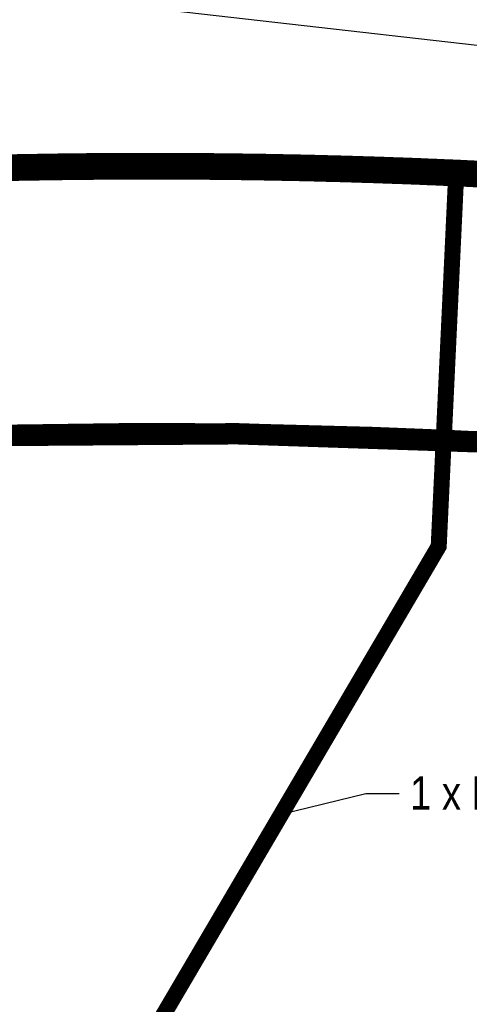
# Model space of a CAD drawing. Header units: metres. Extents: x 32339189 to 32339744, y 5702369 to 5702760.
# Tile 6 of 48: x 32339247 to 32339255, y 5702620 to 5702638. Entities that reach past the tile are written whole.
import ezdxf
from ezdxf import colors
from ezdxf.entities.mleader import LeaderData, LeaderLine
from ezdxf.math import Vec2, Vec3

# ---------------------------------------------------------------- set-up
doc = ezdxf.new("R2010")
doc.units = ezdxf.units.M
doc.header["$MEASUREMENT"] = 0
doc.linetypes.add('DASHED2', pattern=[0.375, 0.25, -0.125])
doc.layers.add('LRS-Kabel', color=5, linetype='Continuous')
doc.layers.add('LRS_BM', color=7, linetype='Continuous')
doc.layers.add('LRS-Trasse und Kabelzugschächte', color=252, linetype='Continuous', lineweight=25)
doc.styles.add('lrs-1_0250', font='ARIALN.TTF', dxfattribs={"height": 0.625})
doc.dimstyles.new('lrs_1_0250', dxfattribs={"dimtxt": 0.625, "dimasz": 0.3125, "dimexe": 0.3125, "dimexo": 0.625, "dimgap": 0.3125, "dimtad": 1, "dimzin": 5, "dimdsep": 46, "dimtxsty": 'lrs-1_0250', "dimblk1": 'OBLIQUE', "dimblk2": 'OBLIQUE', "dimsah": 1, "dimcen": -0.3125, "dimdle": 0.3125, "dimclrd": 256, "dimclre": 256, "dimclrt": 256, "dimadec": 0, "dimazin": 0, "dimtfac": 1, "dimtix": 1, "dimtmove": 2, "dimatfit": 3, "dimldrblk": 'OBLIQUE', "dimfxl": 1, "dimtolj": 1, "dimtzin": 5, "dimlwd": -1, "dimlwe": -1, "dimarcsym": 0})

# ---------------------------------------------------------------- blocks, each defined once
blk = doc.blocks.new('_OBLIQUE')
at = {"color": 0, "linetype": 'ByBlock'}
blk.add_line((-0.5, -0.5), (0.5, 0.5), dxfattribs=at)
blk = doc.blocks.new('*D28')
at = {"layer": 'DEFPOINTS', "color": 0}
for p in [(32339258.139, 5702637.495), (32339235.207, 5702636.341), (32339257.714, 5702633.77)]:
    blk.add_point(p, dxfattribs=at)
at = {"layer": 'LRS_BM'}
for p, q in [((32339235.278, 5702636.962), (32339235.668, 5702640.376)), ((32339235.322, 5702640.101), (32339258.45, 5702637.46)), ((32339257.785, 5702634.391), (32339258.175, 5702637.806))]:
    blk.add_line(p, q, dxfattribs=at)
at = {"layer": 'LRS_BM', "xscale": 0.3125, "yscale": 0.3125, "zscale": 0.3125}
for p, rotation in [((32339235.632, 5702640.066), 173.4838520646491), ((32339258.139, 5702637.495), 353.4838520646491)]:
    blk.add_blockref('_OBLIQUE', p, dxfattribs=dict(at, rotation=rotation))
at = {"layer": 'LRS_BM', "insert": (32339246.957, 5702639.408), "char_height": 0.625, "attachment_point": 5, "rotation": 353.4839, "style": 'lrs-1_0250', "bg_fill": 3, "box_fill_scale": 1.25, "bg_fill_color": 257, "bg_fill_transparency": 0}
blk.add_mtext('\\A1;22.65', dxfattribs=at)
blk = doc.blocks.new('_None')

msp = doc.modelspace()

# ---------------------------------------------------------------- linework, layer by layer
at = {"layer": 'LRS-Trasse und Kabelzugschächte'}
for points, const_width in [([(32339246.414, 5702635.531), (32339246.467, 5702635.532), (32339246.519, 5702635.534), (32339246.572, 5702635.535), (32339246.624, 5702635.536), (32339246.677, 5702635.537), (32339246.729, 5702635.538), (32339246.782, 5702635.539), (32339246.834, 5702635.54), (32339246.887, 5702635.54), (32339246.939, 5702635.541), (32339246.992, 5702635.542), (32339247.044, 5702635.543), (32339247.097, 5702635.544), (32339247.149, 5702635.545), (32339247.202, 5702635.546), (32339247.254, 5702635.546), (32339247.307, 5702635.547), (32339247.359, 5702635.548), (32339247.412, 5702635.549), (32339247.464, 5702635.549), (32339247.517, 5702635.55), (32339247.569, 5702635.551), (32339247.622, 5702635.551), (32339247.674, 5702635.552), (32339247.727, 5702635.552), (32339247.78, 5702635.553), (32339247.832, 5702635.554), (32339247.885, 5702635.554), (32339247.937, 5702635.555), (32339247.99, 5702635.555), (32339248.042, 5702635.555), (32339248.095, 5702635.556), (32339248.147, 5702635.556), (32339248.2, 5702635.557), (32339248.252, 5702635.557), (32339248.305, 5702635.557), (32339248.357, 5702635.558), (32339248.41, 5702635.558), (32339248.463, 5702635.558), (32339248.515, 5702635.559), (32339248.568, 5702635.559), (32339248.62, 5702635.559), (32339248.673, 5702635.559), (32339248.725, 5702635.559), (32339248.778, 5702635.56), (32339248.83, 5702635.56), (32339248.883, 5702635.56), (32339248.935, 5702635.56), (32339248.988, 5702635.56), (32339249.04, 5702635.56), (32339249.093, 5702635.56), (32339249.146, 5702635.56), (32339249.198, 5702635.56), (32339249.251, 5702635.56), (32339249.303, 5702635.56), (32339249.356, 5702635.56), (32339249.408, 5702635.56), (32339249.461, 5702635.56), (32339249.513, 5702635.559), (32339249.566, 5702635.559), (32339249.618, 5702635.559), (32339249.671, 5702635.559), (32339249.724, 5702635.559), (32339249.776, 5702635.558), (32339249.829, 5702635.558), (32339249.881, 5702635.558), (32339249.934, 5702635.558), (32339249.986, 5702635.557), (32339250.039, 5702635.557), (32339250.091, 5702635.556), (32339250.144, 5702635.556), (32339250.196, 5702635.556), (32339250.249, 5702635.555), (32339250.302, 5702635.555), (32339250.354, 5702635.554), (32339250.407, 5702635.554), (32339250.459, 5702635.553), (32339250.512, 5702635.553), (32339250.564, 5702635.552), (32339250.617, 5702635.551), (32339250.669, 5702635.551), (32339250.722, 5702635.55), (32339250.775, 5702635.55), (32339250.827, 5702635.549), (32339250.88, 5702635.548), (32339250.932, 5702635.547), (32339250.985, 5702635.547), (32339251.037, 5702635.546), (32339251.09, 5702635.545), (32339251.142, 5702635.544), (32339251.195, 5702635.544), (32339251.247, 5702635.543), (32339251.3, 5702635.542), (32339251.353, 5702635.541), (32339251.405, 5702635.54), (32339251.458, 5702635.539), (32339251.51, 5702635.538), (32339251.563, 5702635.537), (32339251.615, 5702635.536), (32339251.668, 5702635.535), (32339251.72, 5702635.534), (32339251.773, 5702635.533), (32339251.825, 5702635.532), (32339251.878, 5702635.531), (32339251.931, 5702635.53), (32339251.983, 5702635.528), (32339252.036, 5702635.527), (32339252.088, 5702635.526), (32339252.141, 5702635.525), (32339252.193, 5702635.524), (32339252.246, 5702635.522), (32339252.298, 5702635.521), (32339252.351, 5702635.52), (32339252.403, 5702635.518), (32339252.456, 5702635.517), (32339252.509, 5702635.516), (32339252.561, 5702635.514), (32339252.614, 5702635.513), (32339252.666, 5702635.512), (32339252.719, 5702635.51), (32339252.771, 5702635.509), (32339252.824, 5702635.507), (32339252.876, 5702635.506), (32339252.929, 5702635.504), (32339252.981, 5702635.502), (32339253.034, 5702635.501), (32339253.086, 5702635.499), (32339253.139, 5702635.498), (32339253.192, 5702635.496), (32339253.244, 5702635.494), (32339253.297, 5702635.493), (32339253.349, 5702635.491), (32339253.402, 5702635.489), (32339253.454, 5702635.487), (32339253.507, 5702635.486), (32339253.559, 5702635.484), (32339253.612, 5702635.482), (32339253.664, 5702635.48), (32339253.717, 5702635.478), (32339253.769, 5702635.476), (32339253.822, 5702635.475), (32339253.874, 5702635.473), (32339253.927, 5702635.471), (32339253.979, 5702635.469), (32339254.032, 5702635.467), (32339254.085, 5702635.465), (32339254.137, 5702635.463), (32339254.19, 5702635.461), (32339254.242, 5702635.459), (32339254.295, 5702635.456), (32339254.347, 5702635.454), (32339254.4, 5702635.452), (32339254.452, 5702635.45), (32339254.505, 5702635.448), (32339254.557, 5702635.446), (32339254.61, 5702635.443), (32339254.662, 5702635.441), (32339254.715, 5702635.439), (32339254.767, 5702635.437), (32339254.82, 5702635.434), (32339254.872, 5702635.432), (32339254.925, 5702635.43), (32339254.977, 5702635.427), (32339255.03, 5702635.425), (32339255.082, 5702635.422), (32339255.135, 5702635.42), (32339255.187, 5702635.417), (32339255.24, 5702635.415), (32339255.292, 5702635.412), (32339255.345, 5702635.41), (32339255.397, 5702635.407)], 0.5), ([(32339242.506, 5702615.227), (32339248.627, 5702618.411), (32339254.522, 5702628.441), (32339254.855, 5702635.533)], 0.3)]:
    msp.add_lwpolyline(points, dxfattribs=dict(at, const_width=const_width))

# ---------------------------------------------------------------- leaders
at = {"layer": 'LRS-Trasse und Kabelzugschächte', "color": 7}
ml = msp.add_multileader_mtext('Standard', dxfattribs=at)
ml.set_content('1 x DN 110', color=7, style='lrs-1_0250')
ml.set_leader_properties(color=256, linetype='ByLayer', lineweight=30)
ml.set_arrow_properties(name='NONE')
ml.build(insert=Vec2(0, 0))
ml.multileader.update_dxf_attribs({"dogleg_length": 0.625, "arrow_head_size": 0.625})
ctx = ml.context
ctx.base_point, ctx.char_height, ctx.arrow_head_size, ctx.landing_gap_size, ctx.plane_origin = Vec3(32339253.784, 5702623.814), 0.625, 0.625, 0.312, Vec3(32339251.574, 5702623.426)
ctx.text_align_type = 2
notes = []
notes.append((ctx, [(0, (1, 1, 0), (32339253.159, 5702623.814), (1, 0), 0.625, [(0, [(32339251.574, 5702623.426)], 256, [])])]))
ctx.mtext.insert, ctx.mtext.alignment = Vec3(32339257.566, 5702624.132), 3
for ctx, leaders in notes:
    for number, flags, end, landing, length, lines in leaders:
        leader = LeaderData()
        leader.index, (leader.has_last_leader_line, leader.has_dogleg_vector, leader.attachment_direction) = number, flags
        leader.last_leader_point, leader.dogleg_vector, leader.dogleg_length = Vec3(end), Vec3(landing), length
        for number, points, colour, breaks in lines:
            line = LeaderLine()
            line.index, line.vertices, line.color, line.breaks = number, Vec3.list(points), colors.encode_raw_color(colour), breaks
            leader.lines.append(line)
        ctx.leaders.append(leader)

# ---------------------------------------------------------------- next in the draw order: dimensions: what is measured, and where the dimension line sits
at = {"layer": 'LRS_BM'}
dim = msp.add_aligned_dim(p1=(32339235.207, 5702636.341), p2=(32339257.714, 5702633.77), distance=3.749, dimstyle='lrs_1_0250', override={"dimtfill": 1}, dxfattribs=at)
dim.commit()
dim.dimension.update_dxf_attribs({"geometry": '*D28', "text_midpoint": (32339246.957, 5702639.408)})

# ---------------------------------------------------------------- next in the draw order: linework, layer by layer
at = {"layer": 'LRS-Kabel', "color": 6}
for points in [[(32339260.842, 5702630.105, 0.030671), (32339245.683, 5702630.612, -0.08991), (32339235.056, 5702632.602), (32339228.367, 5702636.042), (32339220.554, 5702625.988), (32339219.592, 5702626.736)], [(32339260.851, 5702630.179, 0.030673), (32339245.682, 5702630.687, -0.089865), (32339235.087, 5702632.67), (32339228.345, 5702636.137), (32339221.134, 5702626.854), (32339220.231, 5702627.555)]]:
    msp.add_lwpolyline(points, format="xyb", dxfattribs=at)
at = {"layer": 'LRS-Kabel', "color": 5}
msp.add_lwpolyline([(32339260.829, 5702630.005, 0.030668), (32339245.684, 5702630.512, -0.08997), (32339235.015, 5702632.51), (32339228.395, 5702635.915), (32339220.571, 5702625.848), (32339219.53, 5702626.657)], format="xyb", dxfattribs=at)
at = {"layer": 'LRS-Kabel', "linetype": 'DASHED2'}
msp.add_lwpolyline([(32339260.816, 5702629.904, 0.030665), (32339245.685, 5702630.409, -0.090031), (32339234.973, 5702632.416), (32339228.423, 5702635.785), (32339220.59, 5702625.704), (32339219.467, 5702626.576)], format="xyb", dxfattribs=at)
at = {"layer": 'LRS-Kabel', "color": 4, "ltscale": 10}
for points in [[(32339255.137, 5702635.47), (32339255.085, 5702635.472), (32339255.032, 5702635.475), (32339254.979, 5702635.477), (32339254.927, 5702635.48), (32339254.874, 5702635.482), (32339254.822, 5702635.484), (32339254.769, 5702635.487), (32339254.717, 5702635.489), (32339254.664, 5702635.491), (32339254.612, 5702635.493), (32339254.559, 5702635.496), (32339254.507, 5702635.498), (32339254.454, 5702635.5), (32339254.402, 5702635.502), (32339254.349, 5702635.504), (32339254.297, 5702635.506), (32339254.244, 5702635.508), (32339254.192, 5702635.511), (32339254.139, 5702635.513), (32339254.086, 5702635.515), (32339254.034, 5702635.517), (32339253.981, 5702635.519), (32339253.929, 5702635.521), (32339253.876, 5702635.523), (32339253.824, 5702635.525), (32339253.771, 5702635.526), (32339253.719, 5702635.528), (32339253.666, 5702635.53), (32339253.614, 5702635.532), (32339253.561, 5702635.534), (32339253.508, 5702635.536), (32339253.456, 5702635.537), (32339253.403, 5702635.539), (32339253.351, 5702635.541), (32339253.298, 5702635.543), (32339253.246, 5702635.544), (32339253.193, 5702635.546), (32339253.141, 5702635.548), (32339253.088, 5702635.549), (32339253.035, 5702635.551), (32339252.983, 5702635.552), (32339252.93, 5702635.554), (32339252.878, 5702635.556), (32339252.825, 5702635.557), (32339252.773, 5702635.559), (32339252.72, 5702635.56), (32339252.668, 5702635.561), (32339252.615, 5702635.563), (32339252.562, 5702635.564), (32339252.51, 5702635.566), (32339252.457, 5702635.567), (32339252.405, 5702635.568), (32339252.352, 5702635.57), (32339252.3, 5702635.571), (32339252.247, 5702635.572), (32339252.195, 5702635.574), (32339252.142, 5702635.575), (32339252.089, 5702635.576), (32339252.037, 5702635.577), (32339251.984, 5702635.578), (32339251.932, 5702635.58), (32339251.879, 5702635.581), (32339251.827, 5702635.582), (32339251.774, 5702635.583), (32339251.721, 5702635.584), (32339251.669, 5702635.585), (32339251.616, 5702635.586), (32339251.564, 5702635.587), (32339251.511, 5702635.588), (32339251.459, 5702635.589), (32339251.406, 5702635.59), (32339251.353, 5702635.591), (32339251.301, 5702635.592), (32339251.248, 5702635.593), (32339251.196, 5702635.594), (32339251.143, 5702635.594), (32339251.091, 5702635.595), (32339251.038, 5702635.596), (32339250.985, 5702635.597), (32339250.933, 5702635.597), (32339250.88, 5702635.598), (32339250.828, 5702635.599), (32339250.775, 5702635.6), (32339250.723, 5702635.6), (32339250.67, 5702635.601), (32339250.617, 5702635.601), (32339250.565, 5702635.602), (32339250.512, 5702635.603), (32339250.46, 5702635.603), (32339250.407, 5702635.604), (32339250.355, 5702635.604), (32339250.302, 5702635.605), (32339250.249, 5702635.605), (32339250.197, 5702635.606), (32339250.144, 5702635.606), (32339250.092, 5702635.606), (32339250.039, 5702635.607), (32339249.987, 5702635.607), (32339249.934, 5702635.608), (32339249.881, 5702635.608), (32339249.829, 5702635.608), (32339249.776, 5702635.608), (32339249.724, 5702635.609), (32339249.671, 5702635.609), (32339249.619, 5702635.609), (32339249.566, 5702635.609), (32339249.514, 5702635.609), (32339249.461, 5702635.61), (32339249.408, 5702635.61), (32339249.356, 5702635.61), (32339249.303, 5702635.61), (32339249.251, 5702635.61), (32339249.198, 5702635.61), (32339249.146, 5702635.61), (32339249.093, 5702635.61), (32339249.04, 5702635.61), (32339248.988, 5702635.61), (32339248.935, 5702635.61), (32339248.883, 5702635.61), (32339248.83, 5702635.61), (32339248.778, 5702635.61), (32339248.725, 5702635.609), (32339248.672, 5702635.609), (32339248.62, 5702635.609), (32339248.567, 5702635.609), (32339248.515, 5702635.609), (32339248.462, 5702635.608), (32339248.41, 5702635.608), (32339248.357, 5702635.608), (32339248.305, 5702635.607), (32339248.252, 5702635.607), (32339248.199, 5702635.607), (32339248.147, 5702635.606), (32339248.094, 5702635.606), (32339248.042, 5702635.605), (32339247.989, 5702635.605), (32339247.937, 5702635.605), (32339247.884, 5702635.604), (32339247.832, 5702635.603), (32339247.779, 5702635.603), (32339247.726, 5702635.602), (32339247.674, 5702635.602), (32339247.621, 5702635.601), (32339247.569, 5702635.601), (32339247.516, 5702635.6), (32339247.464, 5702635.599), (32339247.411, 5702635.599), (32339247.359, 5702635.598), (32339247.306, 5702635.597), (32339247.254, 5702635.596), (32339247.201, 5702635.596), (32339247.148, 5702635.595), (32339247.096, 5702635.594), (32339247.043, 5702635.593), (32339246.991, 5702635.592), (32339246.938, 5702635.591), (32339246.886, 5702635.59), (32339246.833, 5702635.59), (32339246.781, 5702635.589), (32339246.728, 5702635.588), (32339246.676, 5702635.587), (32339246.623, 5702635.586)], [(32339246.625, 5702635.486), (32339246.678, 5702635.487), (32339246.73, 5702635.488), (32339246.783, 5702635.489), (32339246.835, 5702635.49), (32339246.888, 5702635.49), (32339246.94, 5702635.491), (32339246.993, 5702635.492), (32339247.045, 5702635.493), (32339247.098, 5702635.494), (32339247.15, 5702635.495), (32339247.203, 5702635.496), (32339247.255, 5702635.496), (32339247.308, 5702635.497), (32339247.36, 5702635.498), (32339247.413, 5702635.499), (32339247.465, 5702635.499), (32339247.518, 5702635.5), (32339247.57, 5702635.501), (32339247.623, 5702635.501), (32339247.675, 5702635.502), (32339247.728, 5702635.502), (32339247.78, 5702635.503), (32339247.833, 5702635.504), (32339247.885, 5702635.504), (32339247.938, 5702635.505), (32339247.99, 5702635.505), (32339248.043, 5702635.505), (32339248.095, 5702635.506), (32339248.148, 5702635.506), (32339248.2, 5702635.507), (32339248.253, 5702635.507), (32339248.305, 5702635.507), (32339248.358, 5702635.508), (32339248.41, 5702635.508), (32339248.463, 5702635.508), (32339248.515, 5702635.509), (32339248.568, 5702635.509), (32339248.62, 5702635.509), (32339248.673, 5702635.509), (32339248.725, 5702635.509), (32339248.778, 5702635.51), (32339248.83, 5702635.51), (32339248.883, 5702635.51), (32339248.935, 5702635.51), (32339248.988, 5702635.51), (32339249.04, 5702635.51), (32339249.093, 5702635.51), (32339249.146, 5702635.51), (32339249.198, 5702635.51), (32339249.251, 5702635.51), (32339249.303, 5702635.51), (32339249.356, 5702635.51), (32339249.408, 5702635.51), (32339249.461, 5702635.51), (32339249.513, 5702635.509), (32339249.566, 5702635.509), (32339249.618, 5702635.509), (32339249.671, 5702635.509), (32339249.723, 5702635.509), (32339249.776, 5702635.508), (32339249.828, 5702635.508), (32339249.881, 5702635.508), (32339249.933, 5702635.508), (32339249.986, 5702635.507), (32339250.038, 5702635.507), (32339250.091, 5702635.506), (32339250.144, 5702635.506), (32339250.196, 5702635.506), (32339250.249, 5702635.505), (32339250.301, 5702635.505), (32339250.354, 5702635.504), (32339250.406, 5702635.504), (32339250.459, 5702635.503), (32339250.511, 5702635.503), (32339250.564, 5702635.502), (32339250.616, 5702635.501), (32339250.669, 5702635.501), (32339250.721, 5702635.5), (32339250.774, 5702635.5), (32339250.826, 5702635.499), (32339250.879, 5702635.498), (32339250.931, 5702635.497), (32339250.984, 5702635.497), (32339251.037, 5702635.496), (32339251.089, 5702635.495), (32339251.142, 5702635.494), (32339251.194, 5702635.494), (32339251.247, 5702635.493), (32339251.299, 5702635.492), (32339251.352, 5702635.491), (32339251.404, 5702635.49), (32339251.457, 5702635.489), (32339251.509, 5702635.488), (32339251.562, 5702635.487), (32339251.614, 5702635.486), (32339251.667, 5702635.485), (32339251.719, 5702635.484), (32339251.772, 5702635.483), (32339251.824, 5702635.482), (32339251.877, 5702635.481), (32339251.93, 5702635.48), (32339251.982, 5702635.478), (32339252.035, 5702635.477), (32339252.087, 5702635.476), (32339252.14, 5702635.475), (32339252.192, 5702635.474), (32339252.245, 5702635.472), (32339252.297, 5702635.471), (32339252.35, 5702635.47), (32339252.402, 5702635.468), (32339252.455, 5702635.467), (32339252.507, 5702635.466), (32339252.56, 5702635.464), (32339252.612, 5702635.463), (32339252.665, 5702635.462), (32339252.717, 5702635.46), (32339252.77, 5702635.459), (32339252.822, 5702635.457), (32339252.875, 5702635.456), (32339252.927, 5702635.454), (32339252.98, 5702635.452), (32339253.032, 5702635.451), (32339253.085, 5702635.449), (32339253.137, 5702635.448), (32339253.19, 5702635.446), (32339253.242, 5702635.444), (32339253.295, 5702635.443), (32339253.348, 5702635.441), (32339253.4, 5702635.439), (32339253.453, 5702635.437), (32339253.505, 5702635.436), (32339253.558, 5702635.434), (32339253.61, 5702635.432), (32339253.663, 5702635.43), (32339253.715, 5702635.428), (32339253.768, 5702635.426), (32339253.82, 5702635.425), (32339253.873, 5702635.423), (32339253.925, 5702635.421), (32339253.978, 5702635.419), (32339254.03, 5702635.417), (32339254.083, 5702635.415), (32339254.135, 5702635.413), (32339254.188, 5702635.411), (32339254.24, 5702635.409), (32339254.293, 5702635.406), (32339254.345, 5702635.404), (32339254.398, 5702635.402), (32339254.45, 5702635.4), (32339254.503, 5702635.398), (32339254.555, 5702635.396), (32339254.608, 5702635.393), (32339254.66, 5702635.391), (32339254.848, 5702635.383), (32339254.522, 5702628.441), (32339248.627, 5702618.411)]]:
    msp.add_lwpolyline(points, dxfattribs=at)
at = {"layer": 'LRS-Trasse und Kabelzugschächte', "const_width": 0.4}
msp.add_lwpolyline([(32339228.638, 5702635.79), (32339235.015, 5702632.51, 0.08997), (32339245.684, 5702630.512, -0.030668), (32339260.829, 5702630.005), (32339262.714, 5702629.706), (32339265.874, 5702629.039), (32339268.995, 5702628.213), (32339272.072, 5702627.232), (32339275.095, 5702626.097), (32339278.057, 5702624.812), (32339280.951, 5702623.379), (32339281.328, 5702623.168), (32339283.796, 5702621.787), (32339284.836, 5702621.165), (32339284.851, 5702621.155)], format="xyb", dxfattribs=at)

doc.saveas('drawing.dxf')
